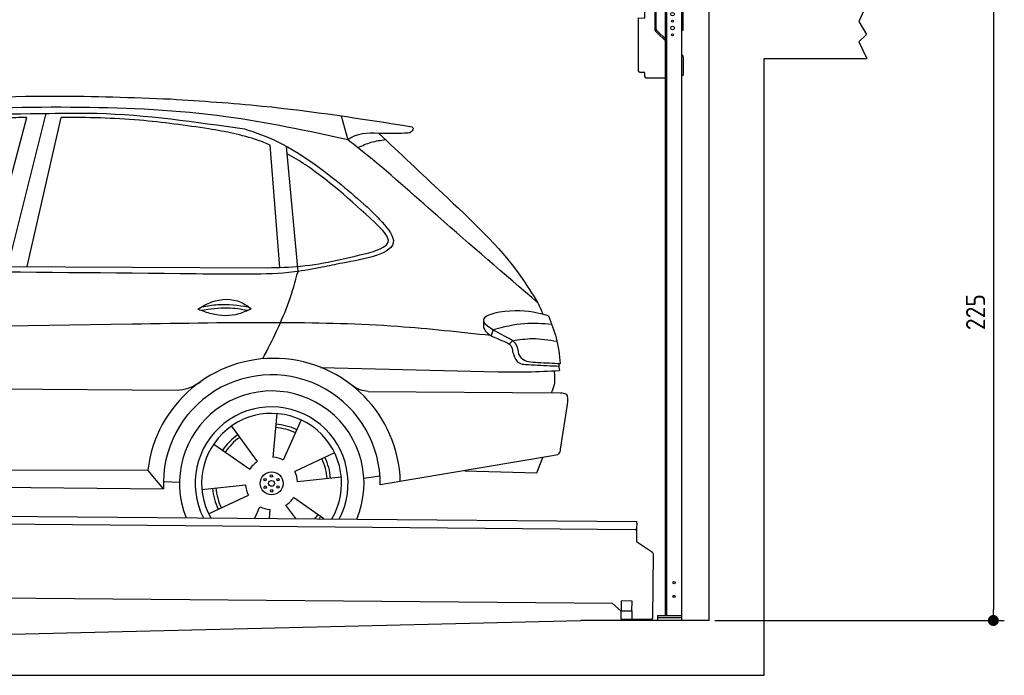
# Model space of a CAD drawing. Header units: millimetres. Extents: x -411 to 6777, y 0 to 6977.
# Tile 5 of 6: x 3183 to 6777, y 0 to 2392. Entities that reach past the tile are written whole.
import ezdxf

# ---------------------------------------------------------------- set-up
doc = ezdxf.new("R2010")
doc.units = ezdxf.units.MM
doc.layers.add('4', color=3, linetype='Continuous')
for name, color, linetype, lineweight in [('AM_0', 7, 'Continuous', 50), ('car', 10, 'Continuous', 25), ('Gebäude', 7, 'Continuous', 25), ('Plattform', 7, 'Continuous', 25), ('Ständer vorne', 7, 'Continuous', 25)]:
    doc.layers.add(name, color=color, linetype=linetype, lineweight=lineweight)
doc.styles.get("Standard").update_dxf_attribs({"font": 'ISOCP.SHX'})
doc.dimstyles.new('GEN-ISO', dxfattribs={"dimscale": 20, "dimtxt": 3.5, "dimasz": 2, "dimexe": 2, "dimexo": 1, "dimgap": 1.5, "dimtad": 1, "dimdec": 1, "dimlfac": 0.1, "dimdsep": 46, "dimtxsty": 'STANDARD', "dimblk": 'PUNKT', "dimcen": 2, "dimclrd": 256, "dimclre": 256, "dimclrt": 2, "dimadec": 0, "dimazin": 0, "dimtp": 0.1, "dimtm": 0.1, "dimtfac": 0.71, "dimtdec": 1, "dimtmove": 2, "dimatfit": 3, "dimldrblk": 'PUNKT', "dimfxl": 2, "dimtolj": 1, "dimarcsym": 0})

# ---------------------------------------------------------------- blocks, each defined once
blk = doc.blocks.new('PUNKT')
at = {"layer": '4', "color": 0, "linetype": 'ByBlock'}
blk.add_line((-0.5, 0), (-1, 0), dxfattribs=at)
at = {"layer": '4', "color": 0, "linetype": 'ByBlock', "const_width": 0.5}
blk.add_lwpolyline([(-0.25, 0, 1), (0.25, 0, 1)], format="xyb", close=True, dxfattribs=at)
blk = doc.blocks.new('*D68')
at = {"layer": '4', "lineweight": -2, "transparency": 16777216}
for p, q in [((6295.4, 2450), (6776.9, 2450)), ((6736.9, 2410), (6736.9, 240)), ((5720, 200), (6776.9, 200))]:
    blk.add_line(p, q, dxfattribs=at)
at = {"layer": 'Defpoints', "color": 0, "transparency": 16777216}
for p in [(6275.4, 2450), (5700, 200), (6736.9, 200)]:
    blk.add_point(p, dxfattribs=at)
at = {"layer": '4', "lineweight": -2, "transparency": 16777216, "xscale": 40, "yscale": 40, "zscale": 40}
for p, rotation in [((6736.9, 2450), 90), ((6736.9, 200), 270)]:
    blk.add_blockref('PUNKT', p, dxfattribs=dict(at, rotation=rotation))
at = {"layer": '4', "color": 2, "transparency": 16777216, "insert": (6671.9, 1325), "char_height": 70, "attachment_point": 5, "rotation": 90}
blk.add_mtext('225', dxfattribs=at)
blk = doc.blocks.new('UG Plattfrom Gl550')
at = {"layer": 'Plattform'}
for p, q in [((498.3, 603.8), (5435.1, 560.7)), ((5429.8, 530.7), (503, 573.7)), ((5435, 554.7), (5434.9, 535.7)), ((5435, 554.7), (5435.1, 560.7)), ((5434.9, 535.7), (5434.5, 488.2)), ((5434.5, 488.2), (5492.9, 448.7)), ((5495.1, 444.5), (5493, 208.2)), ((5347, 261.5), (621.4, 302.7)), ((5378.7, 233.7), (5347, 261.5)), ((5379.7, 235.2), (5380.1, 271.2)), ((5418.1, 270.8), (5380.1, 271.2)), ((5417.7, 234.8), (5418.1, 270.8)), ((5378.5, 205.2), (5378.7, 235.2)), ((5378.7, 235.2), (5418.7, 234.8)), ((5418.5, 204.8), (5418.7, 234.8)), ((5378.5, 205.2), (5418.5, 204.8)), ((5488, 203.2), (5414.8, 203.9))]:
    blk.add_line(p, q, dxfattribs=at)
for centre, radius, start, end in [((5429.9, 535.7), 5, 269.5, 359.5), ((5490.1, 444.5), 5, 359.5, 55.9134), ((5425.8, 243.8), 12, 227.6897, 228.0904), ((5414.9, 208.9), 5, 232.6301, 269.5), ((5488, 208.2), 5, 269.5, 359.5)]:
    blk.add_arc(centre, radius, start, end, dxfattribs=at)
blk = doc.blocks.new('Car_UG')
at = {"layer": 'car'}
for p, q in [((4335.9, 2084.9), (4360.6, 1997.9)), ((3049.2, 1522.4), (3188.4, 2067.2)), ((3119.4, 1502.8), (3258.9, 2083.2)), ((3195.1, 1523.2), (3313.9, 2069.2)), ((4117.6, 1529.9), (4077.5, 1975.5)), ((4183.9, 1515.6), (4137.4, 1971.2)), ((2018.2, 1516.7), (4071.9, 1528)), ((4898.3, 1310.6), (4890.6, 1288.6)), ((4969.6, 1271), (4957.5, 1258.2)), ((4270.6, 1166.3), (4917.8, 1157)), ((1740.1, 1072.2), (3746.7, 1078.5)), ((4444, 1080.7), (5146, 1082.9)), ((5170.6, 1040), (5147.6, 876.4)), ((4111.2, 996.4), (4099.2, 836.6)), ((4200.6, 974.2), (4136.9, 827.1)), ((3946.4, 949.2), (4041.9, 820.4)), ((3882.4, 882.9), (4014.8, 792.6)), ((4324, 855.1), (4179.5, 785.6)), ((5119.5, 852.3), (4491.4, 739.8)), ((5062.9, 790.2), (5084.5, 846)), ((4799.7, 795), (5062.9, 790.2)), ((1832.9, 770.4), (3642.9, 784.6)), ((3701, 717.8), (3642.9, 784.6)), ((4349.4, 766.5), (4190.1, 748.2)), ((4431.8, 763.6), (4490.2, 772.9)), ((3700.2, 744), (3759.2, 742.7)), ((3840.9, 716.5), (4000.2, 734.8)), ((1770.2, 716.1), (3701, 717.8)), ((3866.3, 628), (4010.8, 697.5)), ((4287.7, 613.9), (4175.5, 690.5)), ((4035.1, 613.6), (4053.4, 655.9)), ((4184.6, 613.8), (4148.4, 662.6)), ((4088.6, 613.6), (4091.1, 646.4))]:
    blk.add_line(p, q, dxfattribs=at)
for centre, radius in [((4095.2, 741.5), 41.9), ((4071.2, 754.5), 4.46), ((4094.4, 768.7), 4.46), ((4118.3, 755.7), 4.46), ((4072, 727.3), 4.46), ((4095.1, 741.5), 10.7), ((4095.9, 714.3), 4.46), ((4119, 728.6), 4.46)]:
    blk.add_circle(centre, radius, dxfattribs=at)
for centre, radius, start, end in [((4102.8, 735.3), 462.5, 2.1852, 173.8782), ((4095.8, 741.9), 395.6, 359.6869, 183.4999), ((4095.8, 741.9), 336.7, 337.6776, 202.4775), ((4095.2, 741.5), 279.1, 332.8088, 207.3462), ((4095.2, 741.5), 255.4, 330.0358, 210.1193), ((4095.1, 741.5), 204, 65.3726, 86.5671), ((4095.2, 741.5), 216.3, 65.4485, 86.5251), ((4095.2, 741.5), 216.3, 125.4485, 146.5251), ((4095.1, 741.5), 204, 125.3726, 146.5671), ((4095.2, 741.5), 95.2, 64.034, 87.5844), ((4095.1, 741.5), 204, 5.3726, 26.5671), ((4095.1, 741.5), 216.3, 5.4485, 26.5251), ((4095.2, 741.5), 95.2, 124.034, 147.5844), ((4095.1, 741.5), 95.2, 4.034, 27.5844), ((4095.1, 741.5), 216.3, 185.4485, 206.5251), ((4095.1, 741.5), 204, 185.3726, 206.5671), ((4095.1, 741.5), 95.2, 184.034, 207.5844), ((4095.1, 741.5), 95.2, 304.034, 327.5844), ((4095.1, 741.5), 95.2, 244.034, 267.5844), ((4095.1, 741.5), 204, 321.2555, 326.5671), ((4095.1, 741.5), 216.3, 323.8482, 326.5251)]:
    blk.add_arc(centre, radius, start, end, dxfattribs=at)
for points, knots in [([(2673.6, 2101.7), (2688.3, 2103.8), (2892.1, 2133.3), (3240, 2153.3), (3572.3, 2144.1), (3713.5, 2140.2)], [0, 0, 0, 0, 44.363443, 617.827051, 1041.677324, 1041.677324, 1041.677324, 1041.677324]), ([(3713.5, 2140.2), (3824.9, 2134), (4119.8, 2117.7), (4412.2, 2074.8), (4594.1, 2048)], [0, 0, 0, 0, 334.596694, 885.796742, 885.796742, 885.796742, 885.796742]), ([(4360.6, 1997.9), (4212.5, 2028.4), (3890.5, 2094.7), (3371.9, 2112.1), (2931.5, 2097.6), (2671.4, 2060.7), (2598.4, 2050.4)], [0, 0, 0, 0, 452.969864, 984.660554, 1551.463157, 1772.575196, 1772.575196, 1772.575196, 1772.575196]), ([(2694.7, 2041.5), (2699.6, 2042.3), (2889.8, 2073.3), (3138.1, 2082), (3380.2, 2085), (3434.7, 2085.7)], [0, 0, 0, 0, 14.958905, 578.066478, 741.647169, 741.647169, 741.647169, 741.647169]), ([(3434.7, 2085.7), (3437.6, 2085.6), (3621.2, 2082.5), (3803.6, 2057.8), (3983, 2033.5)], [0, 0, 0, 0, 8.707457, 550.797583, 550.797583, 550.797583, 550.797583]), ([(3188.4, 2067.2), (3174.9, 2066.9), (3075.5, 2064.8), (2904.7, 2061.4), (2749, 2038.7), (2678.4, 2028.4)], [666.326512, 666.326512, 666.326512, 666.326512, 706.624571, 964.215873, 1178.205668, 1178.205668, 1178.205668, 1178.205668]), ([(3853, 2032.7), (3768.5, 2043.9), (3589.5, 2067.6), (3409.2, 2070), (3313.9, 2069.2)], [0, 0, 0, 0, 255.50817, 540.950796, 540.950796, 540.950796, 540.950796]), ([(4077.5, 1975.5), (4062.4, 1982), (3990.2, 2009.7), (3913.4, 2022.6), (3853, 2032.7)], [496.692868, 496.692868, 496.692868, 496.692868, 546.059875, 728.869941, 728.869941, 728.869941, 728.869941]), ([(3983, 2033.5), (3992.1, 2030.8), (4122.8, 1993.1), (4274.9, 1889.8), (4402.4, 1780.6), (4434, 1753.4)], [0, 0, 0, 0, 28.300877, 407.953602, 533.273686, 533.273686, 533.273686, 533.273686]), ([(4567.3, 2023.6), (4540.9, 2022.8), (4476.9, 2020.7), (4400.8, 2025.5), (4365, 2000.8), (4360.6, 1997.9)], [0, 0, 0, 0, 80.522652, 194.664465, 210.337598, 210.337598, 210.337598, 210.337598]), ([(4474.2, 2022.3), (4552.5, 1949.8), (4731.7, 1783.9), (4944.6, 1591.7), (5039.9, 1442.6), (5060.7, 1410)], [0, 0, 0, 0, 320.576675, 734.270248, 850.262502, 850.262502, 850.262502, 850.262502]), ([(4594.1, 2048), (4595.8, 2046.4), (4601.5, 2041.3), (4590, 2023.4), (4576.1, 2023.5), (4567.3, 2023.6)], [0, 0, 0, 0, 6.503563, 21.332115, 46.748977, 46.748977, 46.748977, 46.748977]), ([(5060.7, 1410), (4937.4, 1513.5), (4721.5, 1694.6), (4492.8, 1896.3), (4378.8, 1983.9), (4360.6, 1997.9)], [0, 0, 0, 0, 483.056147, 845.367922, 914.230443, 914.230443, 914.230443, 914.230443]), ([(4397.3, 1969.6), (4413.3, 1977.2), (4445.4, 1992.5), (4480.7, 1997.3), (4498.4, 1999.8)], [0, 0, 0, 0, 52.794285, 106.128892, 106.128892, 106.128892, 106.128892]), ([(4477.3, 1683.1), (4391, 1761.8), (4285.5, 1857.9), (4162.9, 1932.5), (4140.1, 1944.9)], [0, 0, 0, 0, 349.622047, 427.224064, 427.224064, 427.224064, 427.224064]), ([(4434, 1753.4), (4448.8, 1739.2), (4484.5, 1704.7), (4586.9, 1590.1), (4379.5, 1555.8), (4295.1, 1537.1), (4272.3, 1532)], [0, 0, 0, 0, 64.508303, 155.959603, 359.557587, 434.696523, 434.696523, 434.696523, 434.696523]), ([(4458.1, 1590.9), (4483.4, 1601.3), (4534.4, 1622.3), (4496.5, 1662.7), (4477.3, 1683.1)], [0, 0, 0, 0, 64.897781, 131.027998, 131.027998, 131.027998, 131.027998]), ([(4071.9, 1528), (4112.5, 1529.5), (4243.4, 1534.4), (4370.4, 1567.8), (4458.1, 1590.9)], [0, 0, 0, 0, 121.545303, 392.179354, 392.179354, 392.179354, 392.179354]), ([(4272.3, 1532), (4238.6, 1525.2), (4151.2, 1507.4), (3996.6, 1502.9), (3876.9, 1502.8), (3811.9, 1502.7)], [0, 0, 0, 0, 103.03135, 267.243941, 462.405232, 462.405232, 462.405232, 462.405232]), ([(4058.7, 1195.7), (4092.8, 1264.2), (4144, 1367.4), (4173.9, 1478.4), (4183.9, 1515.6)], [0, 0, 0, 0, 228.776239, 344.156953, 344.156953, 344.156953, 344.156953]), ([(3820.1, 1374.7), (3836.1, 1384.5), (3882.2, 1412.9), (3960.6, 1416.3), (4001.7, 1386.9), (4013.7, 1378.2)], [0, 0, 0, 0, 56.386158, 162.852709, 206.792536, 206.792536, 206.792536, 206.792536]), ([(3820.1, 1374.7), (3836.1, 1368.8), (3884.3, 1351.8), (3955.1, 1349.6), (3999.8, 1371.4), (4013.7, 1378.2)], [5.208578, 5.208578, 5.208578, 5.208578, 44.198582, 121.455021, 156.55166, 156.55166, 156.55166, 156.55166]), ([(3831.8, 1370.5), (3864.2, 1375.9), (3920.8, 1385.4), (3977.2, 1376.6), (4001.3, 1372.3)], [0, 0, 0, 0, 73.878693, 129.282646, 129.282646, 129.282646, 129.282646]), ([(3833.7, 1383), (3853.2, 1386.9), (3909.6, 1397.4), (3966.9, 1390.2), (4004.3, 1384.9)], [7.57653, 7.57653, 7.57653, 7.57653, 52.544532, 137.659237, 137.659237, 137.659237, 137.659237]), ([(5099.2, 1362.9), (5063.2, 1372.1), (4992.3, 1390.4), (4805.8, 1355.3), (4908.8, 1303.6), (4960.9, 1277.5)], [0, 0, 0, 0, 123.107987, 242.156921, 363.520645, 363.520645, 363.520645, 363.520645]), ([(4898.3, 1310.6), (4936.2, 1321), (5006.1, 1340.2), (5078.4, 1335.2), (5111.5, 1332.8)], [0, 0, 0, 0, 116.874908, 215.743745, 215.743745, 215.743745, 215.743745]), ([(5099.2, 1362.9), (5110.2, 1336.4), (5133.4, 1280.6), (5140.7, 1220.6), (5144.6, 1189)], [0, 0, 0, 0, 85.533017, 180.427109, 180.427109, 180.427109, 180.427109]), ([(4890.6, 1288.6), (4777.2, 1299.9), (4524.7, 1325.1), (4086.9, 1331.2), (2954.4, 1298.1), (1961.1, 1279.8), (1151.4, 1264.8)], [0, 0, 0, 0, 341.879851, 760.963773, 1312.001547, 3741.308129, 3741.308129, 3741.308129, 3741.308129]), ([(4862.9, 1319.5), (4865.2, 1314.5), (4874.7, 1293.5), (4909.3, 1280.6), (4934.5, 1269.4), (4944.4, 1265)], [0, 0, 0, 0, 16.389871, 67.796127, 100.528992, 100.528992, 100.528992, 100.528992]), ([(4944.4, 1265), (4951.5, 1261.9), (4966.4, 1255.3), (4968.7, 1239.1), (4969.9, 1230.6)], [0, 0, 0, 0, 21.842303, 45.682515, 45.682515, 45.682515, 45.682515]), ([(4960.9, 1277.5), (4968.3, 1272.2), (4986.9, 1258.9), (4989.7, 1235.6), (4991.3, 1221.5)], [0, 0, 0, 0, 26.318616, 66.284673, 66.284673, 66.284673, 66.284673]), ([(4969.6, 1271), (4993.5, 1274.9), (5047.4, 1283.8), (5101.5, 1275.3), (5131.6, 1270.6)], [0, 0, 0, 0, 72.240439, 162.98683, 162.98683, 162.98683, 162.98683]), ([(4969.9, 1230.6), (4971.3, 1226.9), (4976.6, 1212.2), (4987.9, 1187), (5008.8, 1185.3), (5017.3, 1184.6)], [0, 0, 0, 0, 11.944086, 47.503692, 71.615823, 71.615823, 71.615823, 71.615823]), ([(4991.3, 1221.5), (4994.4, 1216.8), (5009.2, 1193.9), (5071.6, 1192.8), (5118.3, 1190.3), (5144.6, 1189)], [0, 0, 0, 0, 16.485849, 80.052138, 161.961551, 161.961551, 161.961551, 161.961551]), ([(4917.8, 1157), (4953.4, 1157.1), (5028, 1157.2), (5102.4, 1161.4), (5141.4, 1163.6)], [0, 0, 0, 0, 106.769841, 223.734473, 223.734473, 223.734473, 223.734473]), ([(5017.3, 1184.6), (5047, 1183.3), (5087.6, 1181.6), (5128.2, 1180.5), (5139.1, 1180.2)], [0, 0, 0, 0, 89.235627, 121.835134, 121.835134, 121.835134, 121.835134]), ([(5113.8, 1082.8), (5117.8, 1092.8), (5128.1, 1118.3), (5125.3, 1145.8), (5123.5, 1162.6)], [0, 0, 0, 0, 32.021295, 81.392264, 81.392264, 81.392264, 81.392264]), ([(3746.7, 1078.5), (3760.6, 1080), (3792.1, 1083.3), (3818.5, 1101.2), (3833.3, 1111.2)], [0, 0, 0, 0, 41.31295, 93.783848, 93.783848, 93.783848, 93.783848]), ([(4444, 1080.7), (4434.2, 1081.8), (4410.6, 1084.4), (4390.9, 1098), (4379.4, 1105.9)], [0, 0, 0, 0, 29.123879, 70.238093, 70.238093, 70.238093, 70.238093]), ([(5146, 1082.9), (5154, 1082.2), (5176.2, 1080.2), (5172.8, 1055.8), (5170.6, 1040)], [0, 0, 0, 0, 21.151799, 59.232385, 59.232385, 59.232385, 59.232385]), ([(5147.6, 876.4), (5146.4, 870.2), (5143.5, 855.6), (5128.3, 853.5), (5119.5, 852.3)], [0, 0, 0, 0, 17.391955, 40.853649, 40.853649, 40.853649, 40.853649])]:
    blk.add_open_spline(points, degree=3, knots=knots, dxfattribs=at)
for points in [[(3811.9, 1502.7), (3190.9, 1502.8), (2569.9, 1502.9), (1948.9, 1503)], [(5060.7, 1410), (5067, 1396), (5073.2, 1382), (5079.3, 1367.9)], [(4862.1, 1344.7), (4862.4, 1336.3), (4862.6, 1327.9), (4862.9, 1319.5)], [(5137.6, 1189.4), (5139.1, 1180.8), (5140.3, 1172.2), (5141.4, 1163.6)]]:
    blk.add_open_spline(points, degree=3, dxfattribs=at)
blk = doc.blocks.new('Gebäude_375_GT225')
at = {"layer": 'Gebäude'}
for p, q in [((6275.4, 2450), (6246.4, 2385.9)), ((6246.4, 2385.9), (6274.3, 2338)), ((6274.3, 2338), (6246.4, 2311)), ((6246.4, 2311), (6275.4, 2250)), ((5900, 0), (5900, 2250)), ((5900, 2250), (6275.4, 2250)), ((3000, 146.1), (5231.6, 200)), ((5700, 200), (5231.6, 200)), ((0, 0), (5900, 0))]:
    blk.add_line(p, q, dxfattribs=at)
blk.add_lwpolyline([(5700, 200), (5700, 2450)], dxfattribs=at)
blk = doc.blocks.new('Ständer_vorne_GT225')
at = {"layer": 'Ständer vorne'}
for p, q in [((5595, 2450), (5511, 2450)), ((5595.1, 2445), (5511.1, 2445)), ((5465, 2398), (5465.2, 2428)), ((5465.2, 2428), (5501, 2427.7)), ((5501, 2440), (5501, 2357.2)), ((5506.1, 2357.2), (5506.1, 2440)), ((5511.2, 2437), (5600, 2437)), ((5540, 218), (5540, 2437)), ((5540, 2432), (5600, 2432)), ((5545, 218), (5545, 2432)), ((5600, 200), (5600, 2440)), ((5605, 2354), (5605, 2440)), ((5441, 2398.2), (5441, 2205)), ((5441, 2398.2), (5465, 2398)), ((5510.3, 2343.9), (5504.1, 2350)), ((5507.6, 2353.7), (5512.7, 2348.6)), ((5510.3, 2343.9), (5539.8, 2315)), ((5512.7, 2348.6), (5540, 2321.8)), ((5600, 2354), (5605, 2354)), ((5600, 2264), (5602, 2262.1)), ((5605, 2254.9), (5605, 2190)), ((5446, 2200), (5461.5, 2200)), ((5464, 2197.5), (5464, 2185)), ((5469, 2180), (5540, 2180)), ((5600, 2190), (5605, 2190)), ((5511, 218), (5600, 218)), ((5511, 218), (5511, 200)), ((5600, 210), (5511, 210)), ((5600, 200), (5511, 200))]:
    blk.add_line(p, q, dxfattribs=at)
for centre, radius in [((5566, 2412), 6.5), ((5566, 2387), 3.7), ((5566, 2362), 6.5), ((5566, 2337), 3.7), ((5571.4, 338), 3.7), ((5571.4, 288), 3.7)]:
    blk.add_circle(centre, radius, dxfattribs=at)
for centre, radius, start, end in [((5511.1, 2439.9), 10.1, 90.1445, 179.6512), ((5511.1, 2440), 5, 90, 180), ((5595, 2440), 10, 0, 90), ((5595, 2440), 5, 0, 90), ((5511.1, 2357.2), 10.1, 180, 225.5525), ((5511.1, 2357.2), 5, 179.6711, 225.5525), ((5595, 2254.9), 10, 0, 45.8814), ((5446, 2205), 5, 180, 270), ((5461.5, 2197.5), 2.5, 0, 90), ((5469, 2185), 5, 180, 270)]:
    blk.add_arc(centre, radius, start, end, dxfattribs=at)

msp = doc.modelspace()

# ---------------------------------------------------------------- block references
at = {"layer": 'AM_0', "rotation": 359.4224719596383}
msp.add_blockref('Car_UG', (0, 0), dxfattribs=at)
at = {"layer": 'Gebäude'}
msp.add_blockref('Gebäude_375_GT225', (0, 0), dxfattribs=at)
at = {"layer": 'Plattform'}
msp.add_blockref('UG Plattfrom Gl550', (0, 0), dxfattribs=at)
at = {"layer": 'Ständer vorne'}
msp.add_blockref('Ständer_vorne_GT225', (0, 0), dxfattribs=at)

# ---------------------------------------------------------------- dimensions: what is measured, and where the dimension line sits
at = {"layer": '4'}
dim = msp.add_linear_dim(base=(6736.86, 200), p1=(6275.45, 2450), p2=(5700, 200), angle=90, dimstyle='GEN-ISO', override={"dimtdec": 3, "dimtolj": 0}, dxfattribs=at)
dim.commit()
dim.dimension.update_dxf_attribs({"geometry": '*D68', "text_midpoint": (6671.85, 1325)})

doc.saveas('drawing.dxf')
